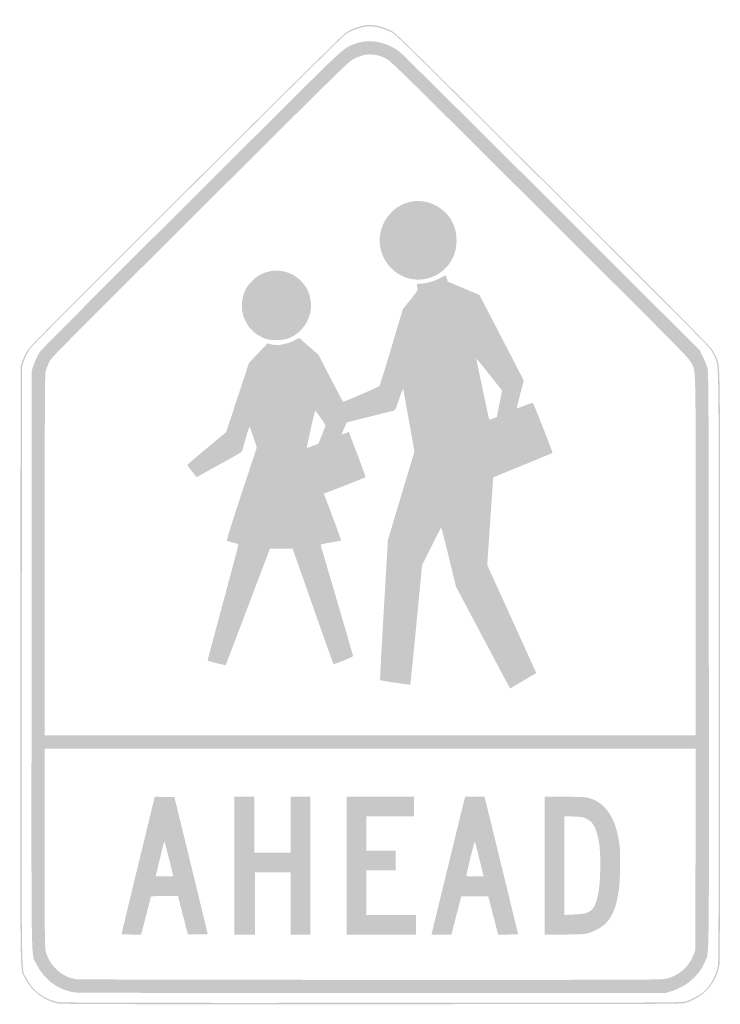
# Model space of a CAD drawing. Header units: inches. Extents: x -15 to 15, y -21 to 21.2.
import ezdxf

# ---------------------------------------------------------------- set-up
doc = ezdxf.new("R2010")
doc.units = ezdxf.units.IN
doc.header["$MEASUREMENT"] = 0

msp = doc.modelspace()

# ---------------------------------------------------------------- hatches: boundary and pattern name
h = msp.add_hatch(color=7)
edge = h.paths.add_edge_path()
edge.add_spline(control_points=[(-13.401, -20.949), (-13.999, -20.819), (-14.52, -20.418), (-14.788, -19.883), (-15.022, -19.414), (-15.002, -20.705), (-14.993, -6.429)], knot_values=[0, 0, 0, 0, 1, 1, 1, 2, 2, 2, 2], degree=3, periodic=0)
edge.add_line((-14.993, -6.429), (-14.985, 6.354))
edge.add_line((-14.985, 6.354), (-14.902, 6.597))
edge.add_spline(control_points=[(-14.902, 6.597), (-14.857, 6.731), (-14.754, 6.94), (-14.674, 7.062), (-14.559, 7.237), (-13.162, 8.644), (-7.879, 13.908), (-4.221, 17.551), (-1.164, 20.577), (-1.086, 20.63), (-0.766, 20.849), (-0.339, 20.992), (-0.006, 20.993), (0.223, 20.994), (0.549, 20.909), (0.824, 20.776), (1.127, 20.631), (0.526, 21.219), (8.95, 12.827), (12.941, 8.852), (14.554, 7.226), (14.65, 7.082), (14.724, 6.972), (14.814, 6.804), (14.85, 6.708), (15.006, 6.297), (14.998, 7.011), (14.999, -6.518), (14.999, -15.184), (14.99, -19.181), (14.968, -19.315), (14.9, -19.731), (14.656, -20.177), (14.336, -20.467), (14.145, -20.64), (13.809, -20.831), (13.531, -20.924), (13.372, -20.977), (12.914, -20.979), (0.075, -20.984), (-10.928, -20.989), (-13.248, -20.983), (-13.401, -20.949)], knot_values=[0, 0, 0, 0, 1, 1, 1, 2, 2, 2, 3, 3, 3, 4, 4, 4, 5, 5, 5, 6, 6, 6, 7, 7, 7, 8, 8, 8, 9, 9, 9, 10, 10, 10, 11, 11, 11, 12, 12, 12, 13, 13, 13, 14, 14, 14, 14], degree=3, periodic=0)
edge = h.paths.add_edge_path(flags=0)
edge.add_spline(control_points=[(13.531, -20.864), (13.788, -20.777), (14.131, -20.589), (14.301, -20.439), (14.592, -20.185), (14.842, -19.721), (14.908, -19.315), (14.93, -19.181), (14.939, -15.184), (14.939, -6.518), (14.938, 7.011), (14.946, 6.297), (14.79, 6.708), (14.754, 6.804), (14.664, 6.972), (14.59, 7.082), (14.494, 7.226), (12.886, 8.847), (8.92, 12.797), (0.53, 21.154), (1.126, 20.571), (0.824, 20.717), (0.549, 20.849), (0.223, 20.934), (-0.006, 20.934), (-0.339, 20.932), (-0.766, 20.789), (-1.086, 20.57), (-1.164, 20.517), (-4.208, 17.505), (-7.849, 13.878), (-13.107, 8.64), (-14.499, 7.237), (-14.615, 7.062), (-14.694, 6.94), (-14.797, 6.731), (-14.842, 6.597)], knot_values=[0, 0, 0, 0, 1, 1, 1, 2, 2, 2, 3, 3, 3, 4, 4, 4, 5, 5, 5, 6, 6, 6, 7, 7, 7, 8, 8, 8, 9, 9, 9, 10, 10, 10, 11, 11, 11, 12, 12, 12, 12], degree=3, periodic=0)
edge.add_line((-14.842, 6.597), (-14.925, 6.354))
edge.add_line((-14.925, 6.354), (-14.933, -6.429))
edge.add_spline(control_points=[(-14.933, -6.429), (-14.943, -20.698), (-14.962, -19.415), (-14.73, -19.879), (-14.47, -20.398), (-13.994, -20.76), (-13.401, -20.889), (-13.248, -20.923), (-10.928, -20.929), (0.075, -20.924), (12.914, -20.919), (13.372, -20.917), (13.531, -20.864)], knot_values=[0, 0, 0, 0, 1, 1, 1, 2, 2, 2, 3, 3, 3, 4, 4, 4, 4], degree=3, periodic=0)
h = msp.add_hatch(color=7)
edge = h.paths.add_edge_path()
edge.add_spline(control_points=[(-12.641, -20.481), (-13.366, -20.387), (-13.982, -19.93), (-14.315, -19.241), (-14.54, -18.775), (-14.522, -19.949), (-14.513, -6.197)], knot_values=[0, 0, 0, 0, 1, 1, 1, 2, 2, 2, 2], degree=3, periodic=0)
edge.add_line((-14.513, -6.197), (-14.505, 6.174))
edge.add_line((-14.505, 6.174), (-14.435, 6.384))
edge.add_spline(control_points=[(-14.435, 6.384), (-14.353, 6.625), (-14.249, 6.84), (-14.128, 7.016), (-14.054, 7.125), (-9.317, 11.862), (-3.282, 17.865), (-1.088, 20.046), (-1.103, 20.033), (-0.606, 20.199), (-0.478, 20.242), (-0.268, 20.285), (-0.14, 20.295), (0.31, 20.329), (0.862, 20.152), (1.259, 19.845), (1.358, 19.768), (4.293, 16.857), (7.783, 13.374)], knot_values=[0, 0, 0, 0, 1, 1, 1, 2, 2, 2, 3, 3, 3, 4, 4, 4, 5, 5, 5, 6, 6, 6, 6], degree=3, periodic=0)
edge.add_line((7.783, 13.374), (14.127, 7.043))
edge.add_line((14.127, 7.043), (14.264, 6.758))
edge.add_spline(control_points=[(14.264, 6.758), (14.339, 6.602), (14.424, 6.393), (14.453, 6.294), (14.503, 6.124), (14.506, 5.441), (14.514, -6.189), (14.523, -19.672), (14.535, -18.701), (14.353, -19.147), (14.11, -19.745), (13.57, -20.223), (12.901, -20.43)], knot_values=[0, 0, 0, 0, 1, 1, 1, 2, 2, 2, 3, 3, 3, 4, 4, 4, 4], degree=3, periodic=0)
edge.add_line((12.901, -20.43), (12.677, -20.5))
edge.add_line((12.677, -20.5), (0.12, -20.503))
edge.add_spline(control_points=[(0.12, -20.503), (-6.931, -20.506), (-12.527, -20.496), (-12.641, -20.481)], knot_values=[0, 0, 0, 0, 1, 1, 1, 1], degree=3, periodic=0)
edge = h.paths.add_edge_path(flags=0)
edge.add_spline(control_points=[(12.642, -19.901), (13.212, -19.78), (13.648, -19.41), (13.858, -18.871)], knot_values=[0, 0, 0, 0, 1, 1, 1, 1], degree=3, periodic=0)
edge.add_line((13.858, -18.871), (13.936, -18.671))
edge.add_line((13.936, -18.671), (13.944, -14.348))
edge.add_line((13.944, -14.348), (13.952, -10.025))
edge.add_line((13.952, -10.025), (0, -10.025))
edge.add_line((0, -10.025), (-13.951, -10.025))
edge.add_line((-13.951, -10.025), (-13.951, -14.308))
edge.add_spline(control_points=[(-13.951, -14.308), (-13.951, -18.479), (-13.95, -18.595), (-13.892, -18.781), (-13.71, -19.37), (-13.212, -19.814), (-12.622, -19.912), (-12.537, -19.926), (-6.864, -19.939), (-0.015, -19.941), (10.749, -19.944), (12.465, -19.938), (12.642, -19.901)], knot_values=[0, 0, 0, 0, 1, 1, 1, 2, 2, 2, 3, 3, 3, 4, 4, 4, 4], degree=3, periodic=0)
edge = h.paths.add_edge_path(flags=0)
edge.add_spline(control_points=[(13.951, -1.776), (13.95, 6.725), (13.965, 6.118), (13.751, 6.524), (13.647, 6.723), (13.317, 7.059), (9.112, 11.251), (1.044, 19.292), (0.891, 19.443), (0.689, 19.547), (0.206, 19.797), (-0.22, 19.792), (-0.717, 19.532), (-0.913, 19.429), (-1.316, 19.035), (-5.919, 14.45), (-14.182, 6.218), (-13.657, 6.75), (-13.78, 6.489), (-13.838, 6.365), (-13.9, 6.192), (-13.918, 6.105), (-13.942, 5.992), (-13.951, 3.717), (-13.951, -1.755)], knot_values=[0, 0, 0, 0, 1, 1, 1, 2, 2, 2, 3, 3, 3, 4, 4, 4, 5, 5, 5, 6, 6, 6, 7, 7, 7, 8, 8, 8, 8], degree=3, periodic=0)
edge.add_line((-13.951, -1.755), (-13.951, -9.456))
edge.add_line((-13.951, -9.456), (0, -9.456))
edge.add_line((0, -9.456), (13.951, -9.456))
edge.add_line((13.951, -9.456), (13.951, -1.776))
h = msp.add_hatch(color=7)
edge = h.paths.add_edge_path()
edge.add_spline(control_points=[(1.857, 10.089), (1.052, 10.183), (0.405, 10.922), (0.406, 11.748), (0.406, 12.51), (0.934, 13.209), (1.65, 13.396), (2.365, 13.582), (3.159, 13.229), (3.505, 12.571), (3.648, 12.3), (3.701, 12.072), (3.701, 11.74), (3.701, 10.734), (2.851, 9.973), (1.857, 10.089)], knot_values=[0, 0, 0, 0, 1, 1, 1, 2, 2, 2, 3, 3, 3, 4, 4, 4, 5, 5, 5, 5], degree=3, periodic=0)
h = msp.add_hatch(color=7)
edge = h.paths.add_edge_path()
edge.add_spline(control_points=[(-4.471, 7.533), (-5.364, 7.847), (-5.757, 8.831), (-5.327, 9.68), (-5.216, 9.899), (-4.895, 10.206), (-4.66, 10.317), (-3.621, 10.81), (-2.452, 9.999), (-2.541, 8.847), (-2.583, 8.29), (-2.968, 7.766), (-3.482, 7.565), (-3.724, 7.471), (-4.245, 7.454), (-4.471, 7.533)], knot_values=[0, 0, 0, 0, 1, 1, 1, 2, 2, 2, 3, 3, 3, 4, 4, 4, 5, 5, 5, 5], degree=3, periodic=0)
h = msp.add_hatch(color=7)
edge = h.paths.add_edge_path()
edge.add_line((4.833, -5.267), (3.679, -3.087))
edge.add_line((3.679, -3.087), (3.37, -1.821))
edge.add_spline(control_points=[(3.37, -1.821), (3.199, -1.124), (3.052, -0.554), (3.043, -0.554), (3.034, -0.554), (2.846, -0.915), (2.626, -1.356)], knot_values=[0, 0, 0, 0, 1, 1, 1, 2, 2, 2, 2], degree=3, periodic=0)
edge.add_line((2.626, -1.356), (2.225, -2.158))
edge.add_line((2.225, -2.158), (1.978, -4.715))
edge.add_spline(control_points=[(1.978, -4.715), (1.841, -6.121), (1.724, -7.277), (1.717, -7.284), (1.699, -7.302), (0.455, -7.116), (0.428, -7.091), (0.416, -7.08), (0.486, -5.723), (0.584, -4.075)], knot_values=[0, 0, 0, 0, 1, 1, 1, 2, 2, 2, 3, 3, 3, 3], degree=3, periodic=0)
edge.add_line((0.584, -4.075), (0.761, -1.079))
edge.add_line((0.761, -1.079), (1.328, 0.814))
edge.add_line((1.328, 0.814), (1.896, 2.707))
edge.add_line((1.896, 2.707), (1.661, 4.021))
edge.add_spline(control_points=[(1.661, 4.021), (1.532, 4.743), (1.422, 5.362), (1.417, 5.395), (1.412, 5.428), (1.334, 5.235), (1.244, 4.967), (1.087, 4.505), (1.074, 4.478), (0.989, 4.455), (0.94, 4.441), (0.472, 4.324), (-0.051, 4.194)], knot_values=[0, 0, 0, 0, 1, 1, 1, 2, 2, 2, 3, 3, 3, 4, 4, 4, 4], degree=3, periodic=0)
edge.add_line((-0.051, 4.194), (-1.001, 3.958))
edge.add_line((-1.001, 3.958), (-1.12, 3.695))
edge.add_spline(control_points=[(-1.12, 3.695), (-1.186, 3.55), (-1.235, 3.432), (-1.228, 3.432), (-1.221, 3.432), (-1.149, 3.458), (-1.067, 3.49)], knot_values=[0, 0, 0, 0, 1, 1, 1, 2, 2, 2, 2], degree=3, periodic=0)
edge.add_line((-1.067, 3.49), (-0.918, 3.549))
edge.add_line((-0.918, 3.549), (-0.824, 3.303))
edge.add_spline(control_points=[(-0.824, 3.303), (-0.377, 2.135), (-0.193, 1.631), (-0.206, 1.609), (-0.215, 1.595), (-0.619, 1.43), (-1.105, 1.242)], knot_values=[0, 0, 0, 0, 1, 1, 1, 2, 2, 2, 2], degree=3, periodic=0)
edge.add_line((-1.105, 1.242), (-1.987, 0.901))
edge.add_line((-1.987, 0.901), (-1.934, 0.765))
edge.add_spline(control_points=[(-1.934, 0.765), (-1.66, 0.057), (-1.237, -1.097), (-1.248, -1.108), (-1.256, -1.116), (-1.457, -1.154), (-1.695, -1.192), (-1.933, -1.231), (-2.126, -1.275), (-2.124, -1.29), (-2.122, -1.306), (-1.808, -2.378), (-1.427, -3.672), (-1.046, -4.967), (-0.734, -6.041), (-0.734, -6.059), (-0.734, -6.096), (-1.549, -6.428), (-1.576, -6.401), (-1.586, -6.392), (-1.983, -5.274), (-2.46, -3.919)], knot_values=[0, 0, 0, 0, 1, 1, 1, 2, 2, 2, 3, 3, 3, 4, 4, 4, 5, 5, 5, 6, 6, 6, 7, 7, 7, 7], degree=3, periodic=0)
edge.add_line((-2.46, -3.919), (-3.326, -1.454))
edge.add_line((-3.326, -1.454), (-3.81, -1.454))
edge.add_line((-3.81, -1.454), (-4.295, -1.454))
edge.add_line((-4.295, -1.454), (-4.401, -1.731))
edge.add_spline(control_points=[(-4.401, -1.731), (-4.46, -1.883), (-4.885, -3.004), (-5.346, -4.221), (-5.807, -5.438), (-6.189, -6.439), (-6.195, -6.445), (-6.215, -6.465), (-6.968, -6.274), (-6.968, -6.248), (-6.968, -6.234), (-6.671, -5.123), (-6.309, -3.778), (-5.946, -2.434), (-5.649, -1.315), (-5.649, -1.291), (-5.649, -1.263), (-5.725, -1.231), (-5.873, -1.196), (-5.997, -1.167), (-6.114, -1.133), (-6.135, -1.12), (-6.162, -1.103), (-6.003, -0.584), (-5.517, 0.892)], knot_values=[0, 0, 0, 0, 1, 1, 1, 2, 2, 2, 3, 3, 3, 4, 4, 4, 5, 5, 5, 6, 6, 6, 7, 7, 7, 8, 8, 8, 8], degree=3, periodic=0)
edge.add_line((-5.517, 0.892), (-4.862, 2.881))
edge.add_line((-4.862, 2.881), (-5.004, 3.314))
edge.add_spline(control_points=[(-5.004, 3.314), (-5.083, 3.552), (-5.157, 3.757), (-5.168, 3.769), (-5.18, 3.782), (-5.255, 3.556), (-5.334, 3.266), (-5.414, 2.977), (-5.494, 2.721), (-5.512, 2.697), (-5.53, 2.673), (-5.902, 2.457), (-6.339, 2.216), (-6.775, 1.976), (-7.202, 1.74), (-7.287, 1.693)], knot_values=[0, 0, 0, 0, 1, 1, 1, 2, 2, 2, 3, 3, 3, 4, 4, 4, 5, 5, 5, 5], degree=3, periodic=0)
edge.add_line((-7.287, 1.693), (-7.441, 1.607))
edge.add_line((-7.441, 1.607), (-7.641, 1.86))
edge.add_spline(control_points=[(-7.641, 1.86), (-7.752, 1.999), (-7.838, 2.125), (-7.832, 2.14), (-7.827, 2.154), (-7.451, 2.475), (-6.998, 2.853)], knot_values=[0, 0, 0, 0, 1, 1, 1, 2, 2, 2, 2], degree=3, periodic=0)
edge.add_line((-6.998, 2.853), (-6.174, 3.54))
edge.add_line((-6.174, 3.54), (-5.683, 5.025))
edge.add_line((-5.683, 5.025), (-5.193, 6.509))
edge.add_line((-5.193, 6.509), (-4.796, 6.926))
edge.add_line((-4.796, 6.926), (-4.4, 7.343))
edge.add_line((-4.4, 7.343), (-4.26, 7.305))
edge.add_spline(control_points=[(-4.26, 7.305), (-4.183, 7.285), (-4.062, 7.268), (-3.99, 7.268), (-3.801, 7.268), (-3.424, 7.372), (-3.22, 7.481)], knot_values=[0, 0, 0, 0, 1, 1, 1, 2, 2, 2, 2], degree=3, periodic=0)
edge.add_line((-3.22, 7.481), (-3.042, 7.576))
edge.add_line((-3.042, 7.576), (-2.84, 7.399))
edge.add_spline(control_points=[(-2.84, 7.399), (-2.728, 7.301), (-2.541, 7.136), (-2.423, 7.033)], knot_values=[0, 0, 0, 0, 1, 1, 1, 1], degree=3, periodic=0)
edge.add_line((-2.423, 7.033), (-2.209, 6.845))
edge.add_line((-2.209, 6.845), (-1.694, 5.843))
edge.add_spline(control_points=[(-1.694, 5.843), (-1.411, 5.291), (-1.169, 4.84), (-1.155, 4.84), (-1.108, 4.84), (0.36, 5.475), (0.392, 5.509), (0.41, 5.529), (0.644, 6.279), (0.913, 7.178)], knot_values=[0, 0, 0, 0, 1, 1, 1, 2, 2, 2, 3, 3, 3, 3], degree=3, periodic=0)
edge.add_line((0.913, 7.178), (1.4, 8.811))
edge.add_line((1.4, 8.811), (1.727, 9.216))
edge.add_spline(control_points=[(1.727, 9.216), (1.972, 9.517), (2.051, 9.636), (2.038, 9.68), (1.974, 9.913), (1.97, 9.905), (2.149, 9.905), (2.386, 9.905), (2.748, 10.007), (3.006, 10.146), (3.129, 10.212), (3.235, 10.261), (3.241, 10.255), (3.248, 10.249), (3.27, 10.187), (3.29, 10.117)], knot_values=[0, 0, 0, 0, 1, 1, 1, 2, 2, 2, 3, 3, 3, 4, 4, 4, 5, 5, 5, 5], degree=3, periodic=0)
edge.add_line((3.29, 10.117), (3.327, 9.991))
edge.add_line((3.327, 9.991), (4.005, 9.705))
edge.add_line((4.005, 9.705), (4.684, 9.419))
edge.add_line((4.684, 9.419), (5.634, 7.587))
edge.add_line((5.634, 7.587), (6.583, 5.754))
edge.add_line((6.583, 5.754), (6.429, 5.159))
edge.add_spline(control_points=[(6.429, 5.159), (6.344, 4.832), (6.279, 4.56), (6.284, 4.555), (6.29, 4.55), (6.441, 4.605), (6.622, 4.678), (6.802, 4.751), (6.96, 4.8), (6.972, 4.788), (7.016, 4.741), (7.831, 2.666), (7.812, 2.648), (7.801, 2.637), (7.228, 2.399), (6.538, 2.118), (5.849, 1.838), (5.281, 1.604), (5.277, 1.598), (5.273, 1.593), (5.213, 0.746), (5.143, -0.285)], knot_values=[0, 0, 0, 0, 1, 1, 1, 2, 2, 2, 3, 3, 3, 4, 4, 4, 5, 5, 5, 6, 6, 6, 7, 7, 7, 7], degree=3, periodic=0)
edge.add_line((5.143, -0.285), (5.016, -2.158))
edge.add_line((5.016, -2.158), (6.011, -4.346))
edge.add_spline(control_points=[(6.011, -4.346), (6.557, -5.549), (7.03, -6.591), (7.06, -6.661)], knot_values=[0, 0, 0, 0, 1, 1, 1, 1], degree=3, periodic=0)
edge.add_line((7.06, -6.661), (7.116, -6.788))
edge.add_line((7.116, -6.788), (6.561, -7.118))
edge.add_spline(control_points=[(6.561, -7.118), (6.256, -7.299), (6.002, -7.448), (5.997, -7.448), (5.991, -7.448), (5.468, -6.466), (4.833, -5.267)], knot_values=[0, 0, 0, 0, 1, 1, 1, 2, 2, 2, 2], degree=3, periodic=0)
edge = h.paths.add_edge_path(flags=0)
edge.add_line((-2.412, 2.97), (-2.216, 3.046))
edge.add_line((-2.216, 3.046), (-2.062, 3.44))
edge.add_line((-2.062, 3.44), (-1.908, 3.834))
edge.add_line((-1.908, 3.834), (-2.105, 4.12))
edge.add_spline(control_points=[(-2.105, 4.12), (-2.213, 4.277), (-2.317, 4.423), (-2.336, 4.444), (-2.363, 4.473), (-2.41, 4.303), (-2.543, 3.695), (-2.637, 3.261), (-2.714, 2.896), (-2.713, 2.881), (-2.712, 2.854), (-2.709, 2.855), (-2.412, 2.97)], knot_values=[0, 0, 0, 0, 1, 1, 1, 2, 2, 2, 3, 3, 3, 4, 4, 4, 4], degree=3, periodic=0)
edge = h.paths.add_edge_path(flags=0)
edge.add_spline(control_points=[(5.428, 4.191), (5.43, 4.194), (5.48, 4.449), (5.54, 4.758)], knot_values=[0, 0, 0, 0, 1, 1, 1, 1], degree=3, periodic=0)
edge.add_line((5.54, 4.758), (5.65, 5.319))
edge.add_line((5.65, 5.319), (5.09, 6.031))
edge.add_spline(control_points=[(5.09, 6.031), (4.783, 6.423), (4.539, 6.71), (4.549, 6.668), (4.559, 6.627), (4.682, 6.04), (4.824, 5.365), (4.965, 4.689), (5.087, 4.119), (5.095, 4.098), (5.105, 4.07), (5.147, 4.077), (5.266, 4.123), (5.353, 4.158), (5.426, 4.188), (5.428, 4.191)], knot_values=[0, 0, 0, 0, 1, 1, 1, 2, 2, 2, 3, 3, 3, 4, 4, 4, 5, 5, 5, 5], degree=3, periodic=0)
h = msp.add_hatch(color=7)
edge = h.paths.add_edge_path()
edge.add_spline(control_points=[(-10.656, -17.975), (-10.656, -17.962), (-10.337, -16.633), (-9.945, -15.022)], knot_values=[0, 0, 0, 0, 1, 1, 1, 1], degree=3, periodic=0)
edge.add_line((-9.945, -15.022), (-9.233, -12.091))
edge.add_line((-9.233, -12.091), (-8.813, -12.1))
edge.add_line((-8.813, -12.1), (-8.392, -12.108))
edge.add_line((-8.392, -12.108), (-7.681, -15.015))
edge.add_spline(control_points=[(-7.681, -15.015), (-7.289, -16.614), (-6.969, -17.939), (-6.968, -17.96), (-6.968, -17.99), (-7.064, -17.997), (-7.393, -17.99)], knot_values=[0, 0, 0, 0, 1, 1, 1, 2, 2, 2, 2], degree=3, periodic=0)
edge.add_line((-7.393, -17.99), (-7.818, -17.982))
edge.add_line((-7.818, -17.982), (-8.028, -17.165))
edge.add_line((-8.028, -17.165), (-8.238, -16.349))
edge.add_line((-8.238, -16.349), (-8.817, -16.349))
edge.add_spline(control_points=[(-8.817, -16.349), (-9.135, -16.349), (-9.396, -16.355), (-9.396, -16.362), (-9.396, -16.374), (-9.698, -17.546), (-9.788, -17.885)], knot_values=[0, 0, 0, 0, 1, 1, 1, 2, 2, 2, 2], degree=3, periodic=0)
edge.add_line((-9.788, -17.885), (-9.817, -17.997))
edge.add_line((-9.817, -17.997), (-10.236, -17.997))
edge.add_spline(control_points=[(-10.236, -17.997), (-10.466, -17.997), (-10.655, -17.987), (-10.656, -17.975)], knot_values=[0, 0, 0, 0, 1, 1, 1, 1], degree=3, periodic=0)
edge = h.paths.add_edge_path(flags=0)
edge.add_spline(control_points=[(-8.447, -15.457), (-8.455, -15.428), (-8.54, -15.084), (-8.635, -14.693), (-8.731, -14.301), (-8.818, -13.998), (-8.829, -14.019), (-8.848, -14.054), (-9.186, -15.447), (-9.186, -15.489), (-9.186, -15.5), (-9.016, -15.509), (-8.809, -15.509), (-8.465, -15.509), (-8.434, -15.505), (-8.447, -15.457)], knot_values=[0, 0, 0, 0, 1, 1, 1, 2, 2, 2, 3, 3, 3, 4, 4, 4, 5, 5, 5, 5], degree=3, periodic=0)
for points in [[(-5.829, -15.045), (-5.829, -12.093), (-5.395, -12.093), (-4.96, -12.093), (-4.96, -13.292), (-4.96, -14.491), (-4.181, -14.491), (-3.402, -14.491), (-3.402, -13.292), (-3.402, -12.093), (-2.982, -12.093), (-2.562, -12.093), (-2.562, -15.045), (-2.562, -17.997), (-2.982, -17.997), (-3.402, -17.997), (-3.402, -16.663), (-3.402, -15.33), (-4.166, -15.33), (-4.93, -15.33), (-4.93, -16.663), (-4.93, -17.997), (-5.38, -17.997), (-5.829, -17.997), (-5.829, -15.045)], [(-1.004, -15.045), (-1.004, -12.093), (0.435, -12.093), (1.873, -12.093), (1.873, -12.512), (1.873, -12.932), (0.854, -12.932), (-0.165, -12.932), (-0.165, -13.666), (-0.165, -14.401), (0.465, -14.401), (1.094, -14.401), (1.094, -14.82), (1.094, -15.24), (0.465, -15.24), (-0.165, -15.24), (-0.165, -16.199), (-0.165, -17.158), (0.899, -17.158), (1.963, -17.158), (1.963, -17.577), (1.963, -17.997), (0.48, -17.997), (-1.004, -17.997), (-1.004, -15.045)]]:
    msp.add_hatch(color=7).paths.add_polyline_path(points)
h = msp.add_hatch(color=7)
edge = h.paths.add_edge_path()
edge.add_spline(control_points=[(2.669, -17.825), (2.738, -17.531), (3.963, -12.51), (4.017, -12.295)], knot_values=[0, 0, 0, 0, 1, 1, 1, 1], degree=3, periodic=0)
edge.add_line((4.017, -12.295), (4.068, -12.093))
edge.add_line((4.068, -12.093), (4.483, -12.093))
edge.add_line((4.483, -12.093), (4.898, -12.093))
edge.add_line((4.898, -12.093), (4.928, -12.205))
edge.add_spline(control_points=[(4.928, -12.205), (4.975, -12.382), (6.339, -17.966), (6.339, -17.982), (6.339, -17.99), (6.146, -17.997), (5.911, -17.997)], knot_values=[0, 0, 0, 0, 1, 1, 1, 2, 2, 2, 2], degree=3, periodic=0)
edge.add_line((5.911, -17.997), (5.484, -17.997))
edge.add_line((5.484, -17.997), (5.273, -17.18))
edge.add_line((5.273, -17.18), (5.062, -16.364))
edge.add_line((5.062, -16.364), (4.481, -16.364))
edge.add_line((4.481, -16.364), (3.9, -16.364))
edge.add_line((3.9, -16.364), (3.878, -16.454))
edge.add_spline(control_points=[(3.878, -16.454), (3.865, -16.503), (3.772, -16.871), (3.669, -17.27)], knot_values=[0, 0, 0, 0, 1, 1, 1, 1], degree=3, periodic=0)
edge.add_line((3.669, -17.27), (3.483, -17.997))
edge.add_line((3.483, -17.997), (3.055, -17.997))
edge.add_line((3.055, -17.997), (2.628, -17.997))
edge.add_line((2.628, -17.997), (2.669, -17.825))
edge = h.paths.add_edge_path(flags=0)
edge.add_spline(control_points=[(4.679, -14.76), (4.579, -14.348), (4.49, -14.011), (4.48, -14.011), (4.463, -14.011), (4.12, -15.402), (4.121, -15.472), (4.121, -15.5), (4.215, -15.509), (4.491, -15.509)], knot_values=[0, 0, 0, 0, 1, 1, 1, 2, 2, 2, 3, 3, 3, 3], degree=3, periodic=0)
edge.add_line((4.491, -15.509), (4.86, -15.509))
edge.add_line((4.86, -15.509), (4.679, -14.76))
h = msp.add_hatch(color=7)
edge = h.paths.add_edge_path()
edge.add_line((7.478, -15.045), (7.478, -12.093))
edge.add_line((7.478, -12.093), (8.325, -12.093))
edge.add_spline(control_points=[(8.325, -12.093), (8.98, -12.093), (9.212, -12.103), (9.345, -12.138), (10.087, -12.331), (10.532, -12.998), (10.683, -14.141), (10.731, -14.505), (10.722, -15.566), (10.666, -15.994), (10.532, -17.034), (10.272, -17.513), (9.688, -17.801), (9.317, -17.984), (9.234, -17.996), (8.309, -17.997)], knot_values=[0, 0, 0, 0, 1, 1, 1, 2, 2, 2, 3, 3, 3, 4, 4, 4, 5, 5, 5, 5], degree=3, periodic=0)
edge.add_line((8.309, -17.997), (7.478, -17.997))
edge.add_line((7.478, -17.997), (7.478, -15.045))
edge = h.paths.add_edge_path(flags=0)
edge.add_spline(control_points=[(9.216, -17.091), (9.569, -16.985), (9.698, -16.757), (9.806, -16.049), (9.881, -15.556), (9.881, -14.404), (9.806, -14.026), (9.679, -13.387), (9.549, -13.157), (9.239, -13.021), (9.109, -12.963), (9.014, -12.949), (8.699, -12.938)], knot_values=[0, 0, 0, 0, 1, 1, 1, 2, 2, 2, 3, 3, 3, 4, 4, 4, 4], degree=3, periodic=0)
edge.add_line((8.699, -12.938), (8.317, -12.925))
edge.add_line((8.317, -12.925), (8.317, -15.042))
edge.add_line((8.317, -15.042), (8.317, -17.158))
edge.add_line((8.317, -17.158), (8.714, -17.14))
edge.add_spline(control_points=[(8.714, -17.14), (8.932, -17.13), (9.158, -17.108), (9.216, -17.091)], knot_values=[0, 0, 0, 0, 1, 1, 1, 1], degree=3, periodic=0)

doc.saveas('drawing.dxf')
